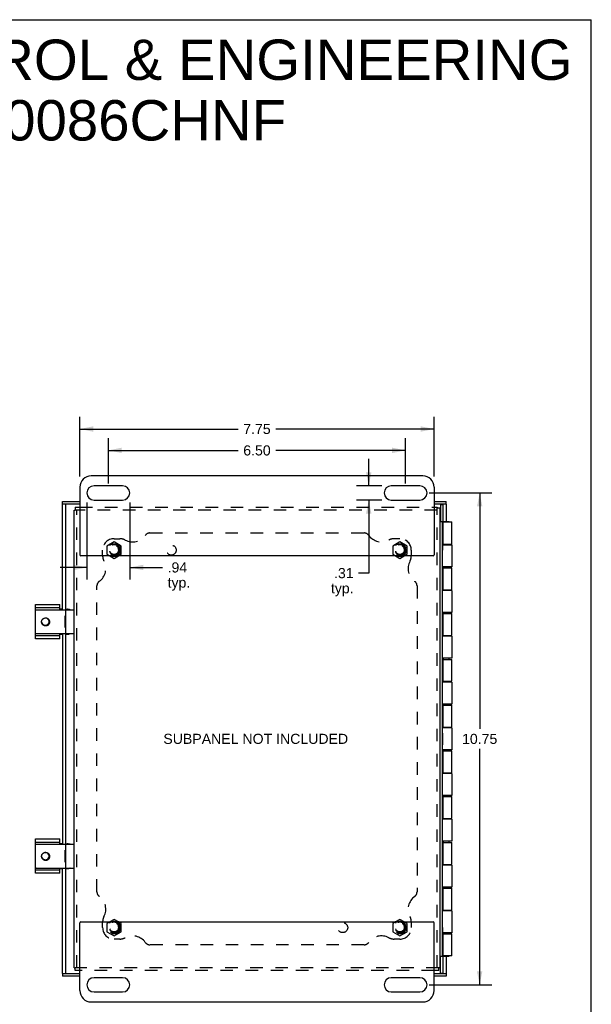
# Model space of a CAD drawing. Header units: inches. Extents: x 0 to 50, y 0 to 32.4.
# Tile 5 of 5: x 37.5 to 50, y 10.8 to 32.4. Entities that reach past the tile are written whole.
import ezdxf

# ---------------------------------------------------------------- set-up
doc = ezdxf.new("R2010")
doc.units = ezdxf.units.IN
doc.header["$LTSCALE"] = 2.75
doc.header["$MEASUREMENT"] = 0
doc.linetypes.add('HIDDEN', pattern=[0.2, 0.1, -0.1])
doc.layers.get('0').update_dxf_attribs({"linetype": 'CONTINUOUS'})
for name, color, linetype in [('DEFAULT_2', 8, 'HIDDEN'), ('DIMENSIONS', 7, 'CONTINUOUS'), ('DOOR_ASSEMBLY', 7, 'CONTINUOUS'), ('SUBPANEL', 7, 'CONTINUOUS')]:
    doc.layers.add(name, color=color, linetype=linetype)
doc.styles.get("Standard").update_dxf_attribs({"font": 'arial.ttf'})
doc.dimstyles.new('DIMSTYLE_1', dxfattribs={"dimtxt": 0.220588, "dimasz": 0.294118, "dimexe": 0.09, "dimexo": 0.07, "dimgap": 0.0375, "dimtad": 0, "dimtih": 1, "dimtoh": 1, "dimzin": 4, "dimdsep": 46, "dimtxsty": 'Standard', "dimblk": '_FILLED', "dimblk1": '_FILLED', "dimblk2": '_FILLED', "dimcen": 0.09, "dimazin": 1, "dimtfac": 1, "dimtdec": 3, "dimtofl": 0, "dimtmove": 0, "dimatfit": 3, "dimldrblk": '_FILLED', "dimfxl": 0, "dimtolj": 1, "dimtzin": 4, "dimarcsym": 0})

# ---------------------------------------------------------------- blocks, each defined once
blk = doc.blocks.new('_FILLED')
at = {"color": 0, "linetype": 'ByBlock'}
blk.add_solid([(0, 0), (-1, 0.2), (-1, -0.2)], dxfattribs=at)
blk = doc.blocks.new('*D5')
at = {"layer": 'DIMENSIONS', "color": 2, "linetype": 'Continuous'}
for p, q in [((39.439, 22.216), (39.439, 23.205)), ((45.939, 22.216), (45.939, 23.205)), ((39.439, 22.94), (42.279, 22.94)), ((45.939, 22.94), (43.099, 22.94))]:
    blk.add_line(p, q, dxfattribs=at)
at = {"layer": 'DIMENSIONS', "color": 2, "linetype": 'Continuous', "xscale": 0.2941176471, "yscale": 0.2941176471, "zscale": 0.2941176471, "rotation": 180}
blk.add_blockref('_FILLED', (39.439, 22.94), dxfattribs=at)
at = {"layer": 'DIMENSIONS', "color": 2, "linetype": 'Continuous', "xscale": 0.2941176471, "yscale": 0.2941176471, "zscale": 0.2941176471}
blk.add_blockref('_FILLED', (45.939, 22.94), dxfattribs=at)
at = {"layer": 'DIMENSIONS', "color": 2, "linetype": 'Continuous', "insert": (42.689, 23.05), "char_height": 0.2206, "width": 0.59944, "attachment_point": 2, "line_spacing_factor": 0.9}
blk.add_mtext('6.50', dxfattribs=at)
blk = doc.blocks.new('*D6')
at = {"layer": 'DIMENSIONS', "color": 2, "linetype": 'Continuous'}
for p, q in [((38.97, 21.804), (38.97, 20.117)), ((39.908, 21.804), (39.908, 20.117)), ((38.97, 20.381), (38.382, 20.381)), ((39.908, 20.381), (40.623, 20.381))]:
    blk.add_line(p, q, dxfattribs=at)
at = {"layer": 'DIMENSIONS', "color": 2, "linetype": 'Continuous', "xscale": 0.2941176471, "yscale": 0.2941176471, "zscale": 0.2941176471}
blk.add_blockref('_FILLED', (38.97, 20.381), dxfattribs=at)
at = {"layer": 'DIMENSIONS', "color": 2, "linetype": 'Continuous', "xscale": 0.2941176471, "yscale": 0.2941176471, "zscale": 0.2941176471, "rotation": 180}
blk.add_blockref('_FILLED', (39.908, 20.381), dxfattribs=at)
at = {"layer": 'DIMENSIONS', "color": 2, "linetype": 'Continuous', "insert": (40.734, 20.492), "char_height": 0.2206, "width": 0.49612, "attachment_point": 1, "line_spacing_factor": 0.9}
blk.add_mtext('.94\\Ptyp.', dxfattribs=at)
blk = doc.blocks.new('*D7')
at = {"layer": 'DIMENSIONS', "color": 2, "linetype": 'Continuous'}
for p, q in [((45.133, 22.166), (45.133, 22.754)), ((45.42, 22.166), (44.868, 22.166)), ((45.42, 21.854), (44.868, 21.854)), ((45.133, 21.854), (45.133, 20.258)), ((45.133, 20.258), (44.912, 20.258))]:
    blk.add_line(p, q, dxfattribs=at)
at = {"layer": 'DIMENSIONS', "color": 2, "linetype": 'Continuous', "xscale": 0.2941176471, "yscale": 0.2941176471, "zscale": 0.2941176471}
for p, rotation in [((45.133, 22.166), 270), ((45.133, 21.854), 90)]:
    blk.add_blockref('_FILLED', p, dxfattribs=dict(at, rotation=rotation))
at = {"layer": 'DIMENSIONS', "color": 2, "linetype": 'Continuous', "insert": (44.802, 20.368), "char_height": 0.2206, "width": 0.49612, "attachment_point": 3, "line_spacing_factor": 0.9}
blk.add_mtext('.31\\Ptyp.', dxfattribs=at)
blk = doc.blocks.new('*D8')
at = {"layer": 'DIMENSIONS', "color": 2, "linetype": 'Continuous'}
for p, q in [((38.814, 22.372), (38.814, 23.672)), ((46.564, 22.372), (46.564, 23.672)), ((38.814, 23.407), (42.279, 23.407)), ((46.564, 23.407), (43.099, 23.407))]:
    blk.add_line(p, q, dxfattribs=at)
at = {"layer": 'DIMENSIONS', "color": 2, "linetype": 'Continuous', "xscale": 0.2941176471, "yscale": 0.2941176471, "zscale": 0.2941176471, "rotation": 180}
blk.add_blockref('_FILLED', (38.814, 23.407), dxfattribs=at)
at = {"layer": 'DIMENSIONS', "color": 2, "linetype": 'Continuous', "xscale": 0.2941176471, "yscale": 0.2941176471, "zscale": 0.2941176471}
blk.add_blockref('_FILLED', (46.564, 23.407), dxfattribs=at)
at = {"layer": 'DIMENSIONS', "color": 2, "linetype": 'Continuous', "insert": (42.689, 23.518), "char_height": 0.2206, "width": 0.59944, "attachment_point": 2, "line_spacing_factor": 0.9}
blk.add_mtext('7.75', dxfattribs=at)
blk = doc.blocks.new('*D11')
at = {"layer": 'DIMENSIONS', "color": 2, "linetype": 'Continuous'}
for p, q in [((46.457, 22.01), (47.824, 22.01)), ((47.559, 22.01), (47.559, 16.856)), ((47.559, 11.26), (47.559, 16.414)), ((46.457, 11.26), (47.824, 11.26))]:
    blk.add_line(p, q, dxfattribs=at)
at = {"layer": 'DIMENSIONS', "color": 2, "linetype": 'Continuous', "xscale": 0.2941176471, "yscale": 0.2941176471, "zscale": 0.2941176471}
for p, rotation in [((47.559, 22.01), 90), ((47.559, 11.26), 270)]:
    blk.add_blockref('_FILLED', p, dxfattribs=dict(at, rotation=rotation))
at = {"layer": 'DIMENSIONS', "color": 2, "linetype": 'Continuous', "insert": (47.559, 16.745), "char_height": 0.2206, "width": 0.77083, "attachment_point": 2, "line_spacing_factor": 0.9}
blk.add_mtext('10.75', dxfattribs=at)

msp = doc.modelspace()

# ---------------------------------------------------------------- linework, layer by layer
at = {"color": 7, "linetype": 'Continuous'}
for p, q in [((0, 32.353), (50, 32.353)), ((50, 0), (50, 32.353)), ((38.689, 21.637), (38.711, 21.637)), ((38.711, 21.697), (38.711, 21.637)), ((46.629, 21.697), (46.629, 21.675)), ((46.689, 21.675), (46.629, 21.675)), ((39.468, 20.635), (39.564, 20.58)), ((39.564, 20.58), (39.659, 20.635)), ((45.718, 20.635), (45.814, 20.58)), ((45.814, 20.58), (45.909, 20.635)), ((37.845, 18.822), (37.845, 19.572)), ((38.376, 19.497), (37.845, 19.497)), ((37.855, 19.457), (38.679, 19.457)), ((38.376, 19.457), (38.376, 19.572)), ((38.439, 19.469), (38.376, 19.469)), ((38.499, 19.469), (38.574, 19.469)), ((38.499, 19.447), (38.499, 18.947)), ((38.514, 19.469), (38.514, 19.457)), ((38.494, 19.069), (38.494, 19.325)), ((38.494, 19.325), (38.499, 19.325)), ((37.855, 18.937), (38.679, 18.937)), ((38.376, 18.822), (38.376, 18.937)), ((38.494, 19.069), (38.499, 19.069)), ((38.514, 18.937), (38.514, 18.926)), ((37.845, 18.897), (38.376, 18.897)), ((38.376, 18.926), (38.439, 18.926)), ((38.499, 18.926), (38.574, 18.926)), ((37.845, 13.697), (37.845, 14.447)), ((38.376, 14.332), (38.376, 14.447)), ((38.376, 14.372), (37.845, 14.372)), ((37.855, 14.332), (38.679, 14.332)), ((38.439, 14.344), (38.376, 14.344)), ((38.499, 14.344), (38.574, 14.344)), ((38.499, 14.322), (38.499, 13.822)), ((38.514, 14.344), (38.514, 14.332)), ((38.494, 13.944), (38.494, 14.2)), ((38.494, 14.2), (38.499, 14.2)), ((37.845, 13.772), (38.376, 13.772)), ((37.855, 13.812), (38.679, 13.812)), ((38.376, 13.697), (38.376, 13.812)), ((38.376, 13.801), (38.439, 13.801)), ((38.494, 13.944), (38.499, 13.944)), ((38.499, 13.801), (38.574, 13.801)), ((38.514, 13.812), (38.514, 13.801)), ((46.693, 12.95), (46.689, 12.95)), ((46.693, 12.694), (46.693, 12.95)), ((39.564, 12.69), (39.468, 12.635)), ((39.659, 12.635), (39.564, 12.69)), ((45.814, 12.69), (45.718, 12.635)), ((45.909, 12.635), (45.814, 12.69)), ((46.693, 12.694), (46.689, 12.694)), ((38.689, 11.632), (38.711, 11.632)), ((38.711, 11.572), (38.711, 11.632)), ((46.689, 11.632), (46.667, 11.632)), ((46.667, 11.572), (46.667, 11.632))]:
    msp.add_line(p, q, dxfattribs=at)
at = {"color": 3, "linetype": 'Continuous'}
for p, q in [((46.314, 22.385), (39.064, 22.385)), ((39.751, 22.166), (39.126, 22.166)), ((46.251, 22.166), (45.626, 22.166)), ((38.814, 22.135), (38.814, 20.655)), ((46.564, 22.135), (46.564, 20.655)), ((39.126, 21.854), (39.751, 21.854)), ((45.626, 21.854), (46.251, 21.854)), ((38.689, 11.632), (38.689, 21.637)), ((38.711, 21.697), (38.814, 21.697)), ((46.564, 21.697), (46.629, 21.697)), ((46.689, 21.675), (46.689, 11.632)), ((46.544, 20.635), (38.834, 20.635)), ((37.845, 19.572), (38.376, 19.572)), ((38.376, 18.822), (37.845, 18.822)), ((37.845, 14.447), (38.376, 14.447)), ((38.376, 13.697), (37.845, 13.697)), ((38.814, 11.135), (38.814, 12.615)), ((38.834, 12.635), (46.544, 12.635)), ((46.564, 11.135), (46.564, 12.615)), ((38.814, 11.572), (38.711, 11.572)), ((39.751, 11.416), (39.126, 11.416)), ((46.251, 11.416), (45.626, 11.416)), ((46.667, 11.572), (46.564, 11.572)), ((39.126, 11.104), (39.751, 11.104)), ((45.626, 11.104), (46.251, 11.104)), ((39.064, 10.885), (46.314, 10.885))]:
    msp.add_line(p, q, dxfattribs=at)
at = {"color": 7, "linetype": 'Continuous'}
for points in [[(38.567, 19.457), (38.564, 19.459), (38.559, 19.463), (38.554, 19.465), (38.548, 19.467), (38.542, 19.468), (38.537, 19.469)], [(38.106, 19.111), (38.097, 19.107), (38.088, 19.105), (38.079, 19.104), (38.07, 19.103), (38.061, 19.104), (38.052, 19.105), (38.044, 19.107), (38.035, 19.11), (38.027, 19.114), (38.02, 19.118), (38.013, 19.123), (38.006, 19.129), (38, 19.135), (37.995, 19.142), (37.99, 19.149), (37.986, 19.157), (37.983, 19.165), (37.981, 19.173), (37.98, 19.181), (37.979, 19.19), (37.979, 19.198), (37.98, 19.206), (37.982, 19.214), (37.985, 19.222), (37.988, 19.23), (37.992, 19.237), (37.997, 19.243), (38.002, 19.249), (38.008, 19.255), (38.014, 19.259), (38.021, 19.263), (38.028, 19.267)], [(37.979, 19.189), (37.98, 19.183), (37.982, 19.176), (37.985, 19.168), (37.989, 19.161), (37.993, 19.155), (37.998, 19.148), (38.003, 19.143), (38.009, 19.138), (38.015, 19.133), (38.022, 19.129), (38.028, 19.126), (38.036, 19.123), (38.043, 19.121), (38.05, 19.12), (38.058, 19.12)], [(38.032, 19.269), (38.039, 19.272), (38.046, 19.275), (38.054, 19.277), (38.062, 19.278), (38.07, 19.278), (38.078, 19.278), (38.086, 19.277), (38.094, 19.275), (38.101, 19.272), (38.109, 19.268), (38.116, 19.264), (38.123, 19.259), (38.129, 19.253), (38.134, 19.247), (38.139, 19.24), (38.144, 19.233), (38.147, 19.225), (38.15, 19.217), (38.152, 19.209), (38.153, 19.2), (38.154, 19.191), (38.153, 19.183), (38.152, 19.174), (38.15, 19.165), (38.147, 19.157), (38.143, 19.149), (38.139, 19.141), (38.133, 19.134), (38.127, 19.127), (38.121, 19.121), (38.113, 19.115), (38.106, 19.111)], [(38.058, 19.12), (38.066, 19.119), (38.073, 19.119), (38.081, 19.12), (38.088, 19.121), (38.092, 19.122)], [(38.537, 18.926), (38.542, 18.927), (38.548, 18.928), (38.554, 18.93), (38.559, 18.932), (38.564, 18.935), (38.567, 18.937)], [(38.567, 14.332), (38.564, 14.334), (38.559, 14.338), (38.554, 14.34), (38.548, 14.342), (38.542, 14.343), (38.537, 14.344)], [(38.106, 13.986), (38.097, 13.982), (38.088, 13.98), (38.079, 13.979), (38.07, 13.978), (38.061, 13.979), (38.052, 13.98), (38.044, 13.982), (38.035, 13.985), (38.027, 13.989), (38.02, 13.993), (38.013, 13.998), (38.006, 14.004), (38, 14.01), (37.995, 14.017), (37.99, 14.024), (37.986, 14.032), (37.983, 14.04), (37.981, 14.048), (37.98, 14.056), (37.979, 14.065), (37.979, 14.073), (37.98, 14.081), (37.982, 14.089), (37.985, 14.097), (37.988, 14.105), (37.992, 14.112), (37.997, 14.118), (38.002, 14.124), (38.008, 14.13), (38.014, 14.134), (38.021, 14.138), (38.028, 14.142)], [(37.979, 14.064), (37.98, 14.058), (37.982, 14.051), (37.985, 14.043), (37.989, 14.036), (37.993, 14.03), (37.998, 14.023), (38.003, 14.018), (38.009, 14.013), (38.015, 14.008), (38.022, 14.004), (38.028, 14.001), (38.036, 13.998), (38.043, 13.996), (38.05, 13.995), (38.058, 13.995)], [(38.032, 14.144), (38.039, 14.147), (38.046, 14.15), (38.054, 14.152), (38.062, 14.153), (38.07, 14.153), (38.078, 14.153), (38.086, 14.152), (38.094, 14.15), (38.101, 14.147), (38.109, 14.143), (38.116, 14.139), (38.123, 14.134), (38.129, 14.128), (38.134, 14.122), (38.139, 14.115), (38.144, 14.108), (38.147, 14.1), (38.15, 14.092), (38.152, 14.084), (38.153, 14.075), (38.154, 14.066), (38.153, 14.058), (38.152, 14.049), (38.15, 14.04), (38.147, 14.032), (38.143, 14.024), (38.139, 14.016), (38.133, 14.009), (38.127, 14.002), (38.121, 13.996), (38.113, 13.99), (38.106, 13.986)], [(38.058, 13.995), (38.066, 13.994), (38.073, 13.994), (38.081, 13.995), (38.088, 13.996), (38.092, 13.997)], [(38.537, 13.801), (38.542, 13.802), (38.548, 13.803), (38.554, 13.805), (38.559, 13.807), (38.564, 13.81), (38.567, 13.812)]]:
    msp.add_lwpolyline(points, dxfattribs=at)
at = {"color": 3, "linetype": 'Continuous'}
for points in [[(38.574, 19.469), (38.58, 19.468), (38.586, 19.467), (38.591, 19.465), (38.597, 19.463), (38.602, 19.459), (38.604, 19.457)], [(38.604, 18.937), (38.602, 18.935), (38.597, 18.932), (38.591, 18.93), (38.586, 18.928), (38.58, 18.927), (38.574, 18.926)], [(38.574, 14.344), (38.58, 14.343), (38.586, 14.342), (38.591, 14.34), (38.597, 14.338), (38.602, 14.334), (38.604, 14.332)], [(38.604, 13.812), (38.602, 13.81), (38.597, 13.807), (38.591, 13.805), (38.586, 13.803), (38.58, 13.802), (38.574, 13.801)]]:
    msp.add_lwpolyline(points, dxfattribs=at)
for centre, radius, start, end in [((39.064, 22.135), 0.25, 90, 180), ((46.314, 22.135), 0.25, 0, 90), ((39.126, 22.01), 0.156, 90, 270), ((39.751, 22.01), 0.156, 270, 90), ((45.626, 22.01), 0.156, 90, 270), ((46.251, 22.01), 0.156, 270, 90), ((38.834, 20.655), 0.02, 180, 270), ((46.544, 20.655), 0.02, 270, 360), ((38.834, 12.615), 0.02, 90, 180), ((46.544, 12.615), 0.02, 0, 90), ((39.126, 11.26), 0.156, 90, 270), ((39.751, 11.26), 0.156, 270, 90), ((45.626, 11.26), 0.156, 90, 270), ((46.251, 11.26), 0.156, 270, 90), ((39.064, 11.135), 0.25, 180, 270), ((46.314, 11.135), 0.25, 270, 360)]:
    msp.add_arc(centre, radius, start, end, dxfattribs=at)
at = {"color": 7, "linetype": 'Continuous'}
for centre, radius, start, end in [((37.855, 19.447), 0.01, 90, 180), ((38.509, 19.447), 0.01, 90, 180), ((38.679, 19.447), 0.01, 0, 90), ((38.064, 19.197), 0.078, 290.3623, 117.1429), ((37.855, 18.947), 0.01, 180, 270), ((38.509, 18.947), 0.01, 180, 270), ((38.679, 18.947), 0.01, 270, 360), ((37.855, 14.322), 0.01, 90, 180), ((38.509, 14.322), 0.01, 90, 180), ((38.679, 14.322), 0.01, 0, 90), ((38.064, 14.072), 0.078, 290.3623, 117.1429), ((37.855, 13.822), 0.01, 180, 270), ((38.509, 13.822), 0.01, 180, 270), ((38.679, 13.822), 0.01, 270, 360)]:
    msp.add_arc(centre, radius, start, end, dxfattribs=at)
at = {"layer": 'DEFAULT_2', "color": 8, "linetype": 'HIDDEN'}
for p, q in [((46.629, 21.637), (38.711, 21.637)), ((38.749, 11.632), (38.749, 21.637)), ((38.814, 21.697), (46.564, 21.697)), ((46.629, 11.632), (46.629, 21.675)), ((39.564, 20.94), (39.408, 20.85)), ((39.72, 20.85), (39.564, 20.94)), ((45.814, 20.94), (45.658, 20.85)), ((45.97, 20.85), (45.814, 20.94)), ((39.408, 20.85), (39.408, 20.67)), ((39.408, 20.67), (39.468, 20.635)), ((39.659, 20.635), (39.72, 20.67)), ((39.72, 20.67), (39.72, 20.85)), ((45.658, 20.85), (45.658, 20.67)), ((45.658, 20.67), (45.718, 20.635)), ((45.909, 20.635), (45.97, 20.67)), ((45.97, 20.67), (45.97, 20.85)), ((39.468, 12.635), (39.408, 12.6)), ((39.408, 12.6), (39.408, 12.42)), ((39.72, 12.6), (39.659, 12.635)), ((39.72, 12.42), (39.72, 12.6)), ((45.718, 12.635), (45.658, 12.6)), ((45.658, 12.6), (45.658, 12.42)), ((45.97, 12.6), (45.909, 12.635)), ((45.97, 12.42), (45.97, 12.6)), ((39.408, 12.42), (39.564, 12.33)), ((39.564, 12.33), (39.72, 12.42)), ((45.658, 12.42), (45.814, 12.33)), ((45.814, 12.33), (45.97, 12.42)), ((46.667, 11.632), (38.711, 11.632)), ((46.564, 11.572), (38.814, 11.572))]:
    msp.add_line(p, q, dxfattribs=at)
for centre, radius in [((39.564, 20.76), 0.14), ((45.814, 20.76), 0.14), ((39.564, 20.76), 0.105), ((39.564, 20.76), 0.095), ((45.814, 20.76), 0.105), ((45.814, 20.76), 0.095), ((39.564, 12.51), 0.14), ((39.564, 12.51), 0.105), ((39.564, 12.51), 0.095), ((45.814, 12.51), 0.14), ((45.814, 12.51), 0.105), ((45.814, 12.51), 0.095)]:
    msp.add_circle(centre, radius, dxfattribs=at)
at = {"layer": 'DOOR_ASSEMBLY', "color": 7, "linetype": 'Continuous'}
for p, q in [((38.439, 21.762), (38.439, 21.822)), ((38.814, 21.762), (38.439, 21.762)), ((38.499, 21.762), (38.499, 19.457)), ((46.824, 21.762), (46.564, 21.762)), ((46.704, 21.755), (46.764, 21.755)), ((46.764, 21.385), (46.764, 21.762)), ((46.824, 21.762), (46.824, 21.822)), ((46.689, 21.385), (46.764, 21.385)), ((46.749, 11.885), (46.749, 21.385)), ((46.757, 21.38), (46.749, 21.38)), ((46.764, 21.385), (46.764, 21.38)), ((46.765, 21.38), (46.765, 21.385)), ((46.765, 21.385), (46.888, 21.385)), ((46.888, 21.38), (46.888, 21.385)), ((46.753, 21.013), (46.749, 21.013)), ((46.753, 20.757), (46.753, 21.013)), ((46.753, 20.893), (46.757, 20.893)), ((46.764, 20.893), (46.764, 20.877)), ((46.765, 20.877), (46.765, 20.893)), ((46.888, 20.877), (46.888, 20.893)), ((46.753, 20.757), (46.749, 20.757)), ((46.749, 20.373), (46.757, 20.373)), ((46.764, 20.373), (46.764, 20.397)), ((46.765, 20.373), (46.765, 20.397)), ((46.888, 20.373), (46.888, 20.397)), ((46.749, 19.893), (46.757, 19.893)), ((46.764, 19.877), (46.764, 19.893)), ((46.765, 19.877), (46.765, 19.893)), ((46.888, 19.877), (46.888, 19.893)), ((46.749, 19.373), (46.757, 19.373)), ((46.764, 19.373), (46.764, 19.397)), ((46.765, 19.373), (46.765, 19.397)), ((46.888, 19.373), (46.888, 19.397)), ((38.499, 18.937), (38.499, 14.332)), ((46.749, 18.893), (46.757, 18.893)), ((46.764, 18.877), (46.764, 18.893)), ((46.765, 18.877), (46.765, 18.893)), ((46.888, 18.877), (46.888, 18.893)), ((46.749, 18.373), (46.757, 18.373)), ((46.764, 18.373), (46.764, 18.397)), ((46.765, 18.373), (46.765, 18.397)), ((46.888, 18.373), (46.888, 18.397)), ((46.749, 17.893), (46.757, 17.893)), ((46.764, 17.877), (46.764, 17.893)), ((46.765, 17.877), (46.765, 17.893)), ((46.888, 17.877), (46.888, 17.893)), ((46.749, 17.373), (46.757, 17.373)), ((46.764, 17.373), (46.764, 17.397)), ((46.765, 17.373), (46.765, 17.397)), ((46.888, 17.373), (46.888, 17.397)), ((46.749, 16.893), (46.757, 16.893)), ((46.764, 16.877), (46.764, 16.893)), ((46.765, 16.877), (46.765, 16.893)), ((46.888, 16.877), (46.888, 16.893)), ((46.753, 16.763), (46.749, 16.763)), ((46.753, 16.507), (46.753, 16.763)), ((46.753, 16.507), (46.749, 16.507)), ((46.749, 16.373), (46.757, 16.373)), ((46.764, 16.373), (46.764, 16.397)), ((46.765, 16.373), (46.765, 16.397)), ((46.888, 16.373), (46.888, 16.397)), ((46.749, 15.893), (46.757, 15.893)), ((46.764, 15.877), (46.764, 15.893)), ((46.765, 15.877), (46.765, 15.893)), ((46.888, 15.877), (46.888, 15.893)), ((46.749, 15.373), (46.757, 15.373)), ((46.764, 15.373), (46.764, 15.397)), ((46.765, 15.373), (46.765, 15.397)), ((46.888, 15.373), (46.888, 15.397)), ((46.749, 14.893), (46.757, 14.893)), ((46.764, 14.877), (46.764, 14.893)), ((46.765, 14.877), (46.765, 14.893)), ((46.888, 14.877), (46.888, 14.893)), ((46.749, 14.373), (46.757, 14.373)), ((46.764, 14.373), (46.764, 14.397)), ((46.765, 14.373), (46.765, 14.397)), ((46.888, 14.373), (46.888, 14.397)), ((38.499, 13.812), (38.499, 11.507)), ((46.749, 13.893), (46.757, 13.893)), ((46.764, 13.877), (46.764, 13.893)), ((46.765, 13.877), (46.765, 13.893)), ((46.888, 13.877), (46.888, 13.893)), ((46.749, 13.373), (46.757, 13.373)), ((46.764, 13.373), (46.764, 13.397)), ((46.765, 13.373), (46.765, 13.397)), ((46.888, 13.373), (46.888, 13.397)), ((46.749, 12.893), (46.757, 12.893)), ((46.764, 12.877), (46.764, 12.893)), ((46.765, 12.877), (46.765, 12.893)), ((46.888, 12.877), (46.888, 12.893)), ((46.753, 12.513), (46.749, 12.513)), ((46.753, 12.257), (46.753, 12.513)), ((46.753, 12.373), (46.757, 12.373)), ((46.764, 12.393), (46.764, 12.373)), ((46.765, 12.373), (46.765, 12.393)), ((46.888, 12.373), (46.888, 12.393)), ((46.753, 12.257), (46.749, 12.257)), ((46.689, 11.885), (46.764, 11.885)), ((46.749, 11.89), (46.757, 11.89)), ((46.764, 11.89), (46.764, 11.885)), ((46.764, 11.507), (46.764, 11.885)), ((46.765, 11.885), (46.765, 11.89)), ((46.765, 11.885), (46.888, 11.885)), ((46.888, 11.885), (46.888, 11.89)), ((38.439, 11.507), (38.814, 11.507)), ((38.439, 11.507), (38.439, 11.447)), ((46.564, 11.507), (46.824, 11.507)), ((46.704, 11.515), (46.764, 11.515)), ((46.824, 11.507), (46.824, 11.447))]:
    msp.add_line(p, q, dxfattribs=at)
at = {"layer": 'DOOR_ASSEMBLY', "color": 3, "linetype": 'Continuous'}
for p, q in [((38.439, 21.822), (38.814, 21.822)), ((38.439, 19.457), (38.439, 21.762)), ((46.564, 21.822), (46.824, 21.822)), ((46.704, 21.755), (46.704, 21.385)), ((46.824, 21.762), (46.824, 21.385)), ((46.757, 20.893), (46.757, 21.38)), ((46.757, 21.38), (46.949, 21.38)), ((46.949, 20.893), (46.949, 21.38)), ((46.753, 20.877), (46.949, 20.877)), ((46.757, 20.893), (46.949, 20.893)), ((46.949, 20.877), (46.949, 20.397)), ((46.949, 20.397), (46.749, 20.397)), ((46.757, 20.373), (46.949, 20.373)), ((46.757, 19.893), (46.757, 20.373)), ((46.949, 19.893), (46.949, 20.373)), ((46.949, 19.877), (46.749, 19.877)), ((46.757, 19.893), (46.949, 19.893)), ((46.949, 19.877), (46.949, 19.397)), ((46.949, 19.397), (46.749, 19.397)), ((46.757, 19.373), (46.949, 19.373)), ((46.757, 18.893), (46.757, 19.373)), ((46.949, 18.893), (46.949, 19.373)), ((38.439, 18.937), (38.439, 14.332)), ((46.949, 18.877), (46.749, 18.877)), ((46.757, 18.893), (46.949, 18.893)), ((46.949, 18.877), (46.949, 18.397)), ((46.949, 18.397), (46.749, 18.397)), ((46.757, 18.373), (46.949, 18.373)), ((46.757, 17.893), (46.757, 18.373)), ((46.949, 17.893), (46.949, 18.373)), ((46.949, 17.877), (46.749, 17.877)), ((46.757, 17.893), (46.949, 17.893)), ((46.949, 17.877), (46.949, 17.397)), ((46.949, 17.397), (46.749, 17.397)), ((46.757, 17.373), (46.949, 17.373)), ((46.757, 16.893), (46.757, 17.373)), ((46.949, 16.893), (46.949, 17.373)), ((46.949, 16.877), (46.749, 16.877)), ((46.757, 16.893), (46.949, 16.893)), ((46.949, 16.877), (46.949, 16.397)), ((46.949, 16.397), (46.749, 16.397)), ((46.757, 16.373), (46.949, 16.373)), ((46.757, 15.893), (46.757, 16.373)), ((46.949, 15.893), (46.949, 16.373)), ((46.949, 15.877), (46.749, 15.877)), ((46.757, 15.893), (46.949, 15.893)), ((46.949, 15.877), (46.949, 15.397)), ((46.949, 15.397), (46.749, 15.397)), ((46.757, 15.373), (46.949, 15.373)), ((46.757, 14.893), (46.757, 15.373)), ((46.949, 14.893), (46.949, 15.373)), ((46.949, 14.877), (46.749, 14.877)), ((46.757, 14.893), (46.949, 14.893)), ((46.949, 14.877), (46.949, 14.397)), ((46.949, 14.397), (46.749, 14.397)), ((46.757, 14.373), (46.949, 14.373)), ((46.757, 13.893), (46.757, 14.373)), ((46.949, 13.893), (46.949, 14.373)), ((38.439, 11.507), (38.439, 13.812)), ((46.949, 13.877), (46.749, 13.877)), ((46.757, 13.893), (46.949, 13.893)), ((46.949, 13.877), (46.949, 13.397)), ((46.949, 13.397), (46.749, 13.397)), ((46.757, 13.373), (46.949, 13.373)), ((46.757, 12.893), (46.757, 13.373)), ((46.949, 12.893), (46.949, 13.373)), ((46.949, 12.877), (46.749, 12.877)), ((46.757, 12.893), (46.949, 12.893)), ((46.949, 12.877), (46.949, 12.393)), ((46.949, 12.393), (46.753, 12.393)), ((46.757, 12.373), (46.949, 12.373)), ((46.757, 11.89), (46.757, 12.373)), ((46.949, 11.89), (46.949, 12.373)), ((46.704, 11.515), (46.704, 11.885)), ((46.949, 11.89), (46.757, 11.89)), ((46.824, 11.885), (46.824, 11.507)), ((38.814, 11.447), (38.439, 11.447)), ((46.824, 11.447), (46.564, 11.447))]:
    msp.add_line(p, q, dxfattribs=at)
at = {"layer": 'SUBPANEL', "color": 8, "linetype": 'HIDDEN'}
for p, q in [((40.347, 21.135), (45.031, 21.135)), ((39.564, 21.01), (39.689, 21.01)), ((45.814, 21.01), (45.689, 21.01)), ((39.314, 20.635), (39.314, 20.76)), ((46.064, 20.76), (46.064, 20.635)), ((39.189, 13.293), (39.189, 19.977)), ((46.189, 19.977), (46.189, 13.293)), ((39.314, 12.51), (39.314, 12.635)), ((46.064, 12.635), (46.064, 12.51)), ((39.689, 12.26), (39.564, 12.26)), ((45.031, 12.135), (40.347, 12.135)), ((45.814, 12.26), (45.689, 12.26))]:
    msp.add_line(p, q, dxfattribs=at)
for centre, radius in [((39.564, 20.76), 0.125), ((45.814, 20.76), 0.125), ((40.814, 20.76), 0.109), ((39.564, 12.51), 0.125), ((44.564, 12.51), 0.109), ((45.814, 12.51), 0.125)]:
    msp.add_circle(centre, radius, dxfattribs=at)
for centre, radius, start, end in [((40.347, 21.01), 0.125, 90, 144.1013), ((45.031, 21.01), 0.125, 35.8987, 90), ((39.564, 20.76), 0.25, 90, 180), ((39.689, 20.76), 0.25, 62.1089, 90), ((39.967, 21.285), 0.344, 242.1089, 324.1013), ((45.411, 21.285), 0.344, 215.8987, 297.8911), ((45.689, 20.76), 0.25, 90, 117.8911), ((45.814, 20.76), 0.25, 0, 90), ((39.039, 20.357), 0.344, 305.8987, 27.8911), ((39.564, 20.635), 0.25, 180, 207.8911), ((46.339, 20.357), 0.344, 152.1089, 234.1013), ((45.814, 20.635), 0.25, 332.1089, 360), ((39.314, 19.977), 0.125, 125.8987, 180), ((46.064, 19.977), 0.125, 0, 54.1013), ((39.314, 13.293), 0.125, 180, 234.1013), ((39.039, 12.913), 0.344, 332.1089, 54.1013), ((46.339, 12.913), 0.344, 125.8987, 207.8911), ((46.064, 13.293), 0.125, 305.8987, 360), ((39.564, 12.635), 0.25, 152.1089, 180), ((45.814, 12.635), 0.25, 0, 27.8911), ((39.564, 12.51), 0.25, 180, 270), ((45.814, 12.51), 0.25, 270, 360), ((39.689, 12.51), 0.25, 270, 297.8911), ((39.967, 11.985), 0.344, 35.8987, 117.8911), ((45.411, 11.985), 0.344, 62.1089, 144.1013), ((45.689, 12.51), 0.25, 242.1089, 270), ((40.347, 12.26), 0.125, 215.8987, 270), ((45.031, 12.26), 0.125, 270, 324.1013)]:
    msp.add_arc(centre, radius, start, end, dxfattribs=at)

# ---------------------------------------------------------------- texts
at = {"layer": 'DIMENSIONS', "color": 2, "linetype": 'Continuous', "attachment_point": 2, "line_spacing_factor": 0.9}
for s, insert, char_height, width in [('SAGINAW CONTROL & ENGINEERING\\PSCE-10086CHNF', (38.428, 31.919), 0.88235, 22.28515), ('SUBPANEL NOT INCLUDED', (42.662, 16.746), 0.22059, 4.03373)]:
    msp.add_mtext(s, dxfattribs=dict(at, insert=insert, char_height=char_height, width=width))

# ---------------------------------------------------------------- dimensions: what is measured, and where the dimension line sits
at = {"layer": 'DIMENSIONS', "color": 2, "linetype": 'Continuous'}
for base, p1, p2, angle, picture, middle in [((38.814, 23.407), (46.564, 22.302), (38.814, 22.302), 180, '*D8', (42.69, 23.405)), ((39.439, 22.94), (45.939, 22.146), (39.439, 22.146), 180, '*D5', (42.687, 22.939)), ((47.559, 11.26), (46.387, 22.01), (46.387, 11.26), 270, '*D11', (47.569, 16.634))]:
    dim = msp.add_linear_dim(base=base, p1=p1, p2=p2, angle=angle, dimstyle='DIMSTYLE_1', dxfattribs=at)
    dim.commit()
    dim.dimension.update_dxf_attribs({"geometry": picture, "text_midpoint": middle, "dimtype": 160})
dim = msp.add_linear_dim(base=(45.133, 21.854), p1=(45.49, 22.166), p2=(45.49, 21.854), angle=270, text='<>\\Ptyp.', dimstyle='DIMSTYLE_1', dxfattribs=at)
dim.commit()
dim.dimension.update_dxf_attribs({"geometry": '*D7', "text_midpoint": (44.554, 20.092), "dimtype": 160})
dim = msp.add_linear_dim(base=(39.908, 20.381), p1=(38.97, 21.874), p2=(39.908, 21.874), text='<>\\Ptyp.', dimstyle='DIMSTYLE_1', dxfattribs=at)
dim.commit()
dim.dimension.update_dxf_attribs({"geometry": '*D6', "text_midpoint": (40.982, 20.216), "dimtype": 160})

doc.saveas('drawing.dxf')
